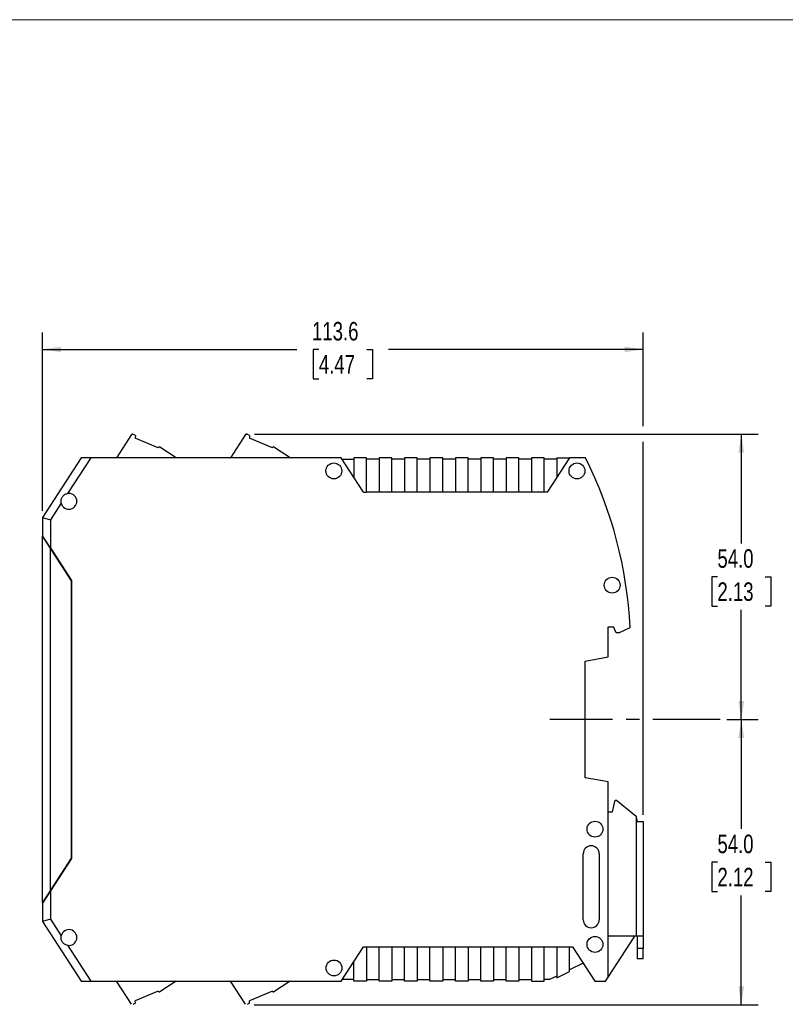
# Model space of a CAD drawing. Header units: millimetres. Extents: x 0 to 432, y 0 to 279.
# Tile 3 of 4: x 159 to 304, y 93 to 279. Entities that reach past the tile are written whole.
import ezdxf

# ---------------------------------------------------------------- set-up
doc = ezdxf.new("R2010")
doc.units = ezdxf.units.MM
doc.linetypes.add('CENTERX2', pattern=[20.32, 12.7, -2.54, 2.54, -2.54])
doc.layers.add('CENTER', color=40, linetype='CENTERX2')
doc.layers.add('DIMENSIONS', color=140, linetype='Continuous', lineweight=25)
doc.styles.add('SLDTEXTSTYLE0', font='TXT', dxfattribs={"width": 0.75})
doc.dimstyles.new('SLDDIMSTYLE1', dxfattribs={"dimtxt": 3.5, "dimasz": 3.5, "dimexe": 0, "dimexo": 0.0625, "dimgap": 0.875, "dimtad": 0, "dimtih": 1, "dimtoh": 1, "dimdec": 1, "dimrnd": 1e-09, "dimzin": 4, "dimdsep": 46, "dimtxsty": 'SLDTEXTSTYLE0', "dimsah": 1, "dimcen": 0.09, "dimadec": 0, "dimazin": 1, "dimtfac": 1, "dimtdec": 1, "dimtofl": 0, "dimtmove": 0, "dimatfit": 3, "dimfxl": 0, "dimfrac": 2, "dimtolj": 1, "dimtzin": 12, "dimarcsym": 0})
doc.dimstyles.new('SLDDIMSTYLE2', dxfattribs={"dimtxt": 3.5, "dimasz": 3.5, "dimexe": 0, "dimexo": 0.0625, "dimgap": 0.875, "dimtad": 0, "dimtih": 1, "dimtoh": 1, "dimdec": 1, "dimrnd": 1e-09, "dimzin": 12, "dimdsep": 46, "dimtxsty": 'SLDTEXTSTYLE0', "dimsah": 1, "dimcen": 0.09, "dimadec": 0, "dimazin": 3, "dimtfac": 1, "dimtdec": 1, "dimtofl": 0, "dimtmove": 0, "dimatfit": 3, "dimfxl": 0, "dimfrac": 2, "dimtolj": 1, "dimtzin": 12, "dimarcsym": 0})

# ---------------------------------------------------------------- blocks, each defined once
blk = doc.blocks.new('_D_3')
at = {"layer": 'DIMENSIONS'}
for p, q in [((292.63, 147.06), (298.57, 147.06)), ((295.39, 147.06), (295.39, 126.37)), ((290.87, 120.05), (289.8, 120.05)), ((289.8, 120.05), (289.8, 114.49)), ((299.92, 120.05), (300.98, 120.05)), ((300.98, 120.05), (300.98, 114.49)), ((289.8, 114.49), (290.87, 114.49)), ((295.39, 93.09), (295.39, 113.78)), ((300.98, 114.49), (299.92, 114.49)), ((203.23, 93.09), (298.57, 93.09))]:
    blk.add_line(p, q, dxfattribs=at)
for points in [[(295.39, 147.06), (294.85, 143.56), (295.93, 143.56)], [(295.39, 93.09), (295.93, 96.59), (294.85, 96.59)]]:
    blk.add_solid(points, dxfattribs=at)
at = {"layer": 'DIMENSIONS', "char_height": 3.5, "attachment_point": 1, "style": 'SLDTEXTSTYLE0'}
for s, insert in [('54.0', (290.87, 125.27)), ('2.12', (290.87, 119))]:
    blk.add_mtext(s, dxfattribs=dict(at, insert=insert))
blk = doc.blocks.new('_D_4')
at = {"layer": 'DIMENSIONS'}
for p, q in [((203.28, 201.04), (298.57, 201.04)), ((295.39, 201.04), (295.39, 180.34)), ((290.87, 174.02), (289.8, 174.02)), ((289.8, 174.02), (289.8, 168.47)), ((299.92, 174.02), (300.98, 174.02)), ((300.98, 174.02), (300.98, 168.47)), ((289.8, 168.47), (290.87, 168.47)), ((295.39, 147.06), (295.39, 167.76)), ((300.98, 168.47), (299.92, 168.47)), ((292.63, 147.06), (298.57, 147.06))]:
    blk.add_line(p, q, dxfattribs=at)
for points in [[(295.39, 201.04), (294.85, 197.54), (295.93, 197.54)], [(295.39, 147.06), (295.93, 150.56), (294.85, 150.56)]]:
    blk.add_solid(points, dxfattribs=at)
at = {"layer": 'DIMENSIONS', "char_height": 3.5, "attachment_point": 1, "style": 'SLDTEXTSTYLE0'}
for s, insert in [('54.0', (290.87, 179.25)), ('2.13', (290.87, 172.98))]:
    blk.add_mtext(s, dxfattribs=dict(at, insert=insert))
blk = doc.blocks.new('_D_5')
at = {"layer": 'DIMENSIONS'}
for p, q in [((163.2, 186.53), (163.2, 220.21)), ((276.8, 202.54), (276.8, 220.21)), ((163.2, 217.04), (211.34, 217.04)), ((215.48, 217.01), (214.41, 217.01)), ((214.41, 217.01), (214.41, 211.46)), ((224.53, 217.01), (225.6, 217.01)), ((225.6, 217.01), (225.6, 211.46)), ((276.8, 217.04), (228.67, 217.04)), ((214.41, 211.46), (215.48, 211.46)), ((225.6, 211.46), (224.53, 211.46)), ((276.8, 129.03), (276.8, 199.54))]:
    blk.add_line(p, q, dxfattribs=at)
for points in [[(163.2, 217.04), (166.7, 216.5), (166.7, 217.58)], [(276.8, 217.04), (273.3, 217.58), (273.3, 216.5)]]:
    blk.add_solid(points, dxfattribs=at)
at = {"layer": 'DIMENSIONS', "char_height": 3.5, "attachment_point": 1, "style": 'SLDTEXTSTYLE0'}
for s, insert in [('113.6', (214.19, 222.23)), ('4.47', (215.48, 215.97))]:
    blk.add_mtext(s, dxfattribs=dict(at, insert=insert))

msp = doc.modelspace()

# ---------------------------------------------------------------- linework, layer by layer
at = {"color": 7, "linetype": 'Continuous', "lineweight": 18}
msp.add_line((0, 279.4), (431.8, 279.4), dxfattribs=at)
for p, q in [((180.03, 200.95), (177.18, 196.56)), ((180.78, 200.73), (180.3, 201.01)), ((180.78, 200.73), (180.75, 200.28)), ((185.08, 198.45), (180.75, 200.28)), ((201.63, 200.95), (198.78, 196.56)), ((202.38, 200.73), (201.9, 201.01)), ((202.38, 200.73), (202.35, 200.28)), ((206.68, 198.45), (202.35, 200.28)), ((185.08, 198.45), (185.12, 198.5)), ((188.48, 196.56), (185.39, 198.56)), ((206.68, 198.45), (206.72, 198.5)), ((210.08, 196.56), (206.99, 198.56)), ((170.54, 196.56), (163.2, 185.26)), ((172.33, 196.56), (167.93, 189.79)), ((172.33, 196.56), (170.54, 196.56)), ((219.7, 196.56), (172.33, 196.56)), ((223.92, 190.06), (219.7, 196.56)), ((219.9, 196.26), (222.1, 196.26)), ((222.1, 196.56), (222.1, 192.86)), ((224.5, 196.56), (222.1, 196.56)), ((224.5, 190.06), (224.5, 196.56)), ((226.9, 196.26), (224.5, 196.26)), ((226.9, 196.56), (226.9, 190.06)), ((229.3, 196.56), (226.9, 196.56)), ((229.3, 190.06), (229.3, 196.56)), ((231.7, 196.26), (229.3, 196.26)), ((231.7, 196.56), (231.7, 190.06)), ((234.1, 196.56), (231.7, 196.56)), ((234.1, 190.06), (234.1, 196.56)), ((236.5, 196.26), (234.1, 196.26)), ((236.5, 196.56), (236.5, 190.06)), ((238.9, 196.56), (236.5, 196.56)), ((238.9, 190.06), (238.9, 196.56)), ((241.3, 196.26), (238.9, 196.26)), ((241.3, 196.56), (241.3, 190.06)), ((243.7, 196.56), (241.3, 196.56)), ((243.7, 190.06), (243.7, 196.56)), ((246.1, 196.26), (243.7, 196.26)), ((246.1, 196.56), (246.1, 190.06)), ((248.5, 196.56), (246.1, 196.56)), ((248.5, 190.06), (248.5, 196.56)), ((250.9, 196.26), (248.5, 196.26)), ((250.9, 196.56), (250.9, 190.06)), ((253.3, 196.56), (250.9, 196.56)), ((253.3, 190.06), (253.3, 196.56)), ((255.7, 196.26), (253.3, 196.26)), ((255.7, 196.56), (255.7, 190.06)), ((258.1, 196.56), (255.7, 196.56)), ((258.1, 190.06), (258.1, 196.56)), ((260.5, 196.26), (258.1, 196.26)), ((262.9, 196.56), (258.68, 190.06)), ((260.5, 196.56), (260.5, 192.86)), ((260.5, 196.56), (262.9, 196.56)), ((265.9, 196.56), (262.9, 196.56)), ((223.92, 190.06), (224.5, 190.06)), ((226.9, 190.06), (224.5, 190.06)), ((229.3, 190.06), (226.9, 190.06)), ((231.7, 190.06), (229.3, 190.06)), ((234.1, 190.06), (231.7, 190.06)), ((236.5, 190.06), (234.1, 190.06)), ((238.9, 190.06), (236.5, 190.06)), ((241.3, 190.06), (238.9, 190.06)), ((243.7, 190.06), (241.3, 190.06)), ((246.1, 190.06), (243.7, 190.06)), ((248.5, 190.06), (246.1, 190.06)), ((250.9, 190.06), (248.5, 190.06)), ((253.3, 190.06), (250.9, 190.06)), ((255.7, 190.06), (253.3, 190.06)), ((258.1, 190.06), (255.7, 190.06)), ((258.68, 190.06), (258.1, 190.06)), ((166.75, 187.96), (164.7, 184.82)), ((163.2, 185.26), (164.7, 184.82)), ((163.2, 185.26), (163.2, 181.81)), ((164.7, 184.82), (164.7, 179.5)), ((164.7, 179.5), (163.2, 181.81)), ((163.2, 181.81), (163.2, 181.66)), ((163.2, 112.46), (163.2, 181.66)), ((163.2, 181.66), (164.7, 179.35)), ((164.45, 179.89), (164.45, 179.74)), ((164.65, 179.58), (164.65, 179.43)), ((164.7, 179.5), (168.7, 173.34)), ((164.7, 179.35), (168.65, 173.27)), ((164.7, 114.77), (164.7, 179.35)), ((168.65, 173.27), (168.65, 120.85)), ((168.7, 173.34), (168.7, 120.78)), ((270.2, 164.56), (271.2, 164.56)), ((270.2, 158.88), (270.2, 164.56)), ((271.72, 163.46), (271.2, 164.56)), ((272.2, 163.46), (274.36, 164.46)), ((272.2, 163.46), (271.72, 163.46)), ((265.85, 158.11), (270.2, 158.88)), ((265.85, 136.01), (265.85, 158.11)), ((270.2, 135.24), (265.85, 136.01)), ((270.2, 98.29), (270.2, 135.24)), ((271, 129.56), (271.5, 131.76)), ((271.5, 131.76), (271.8, 131.76)), ((271.8, 131.76), (275.5, 128.76)), ((270.2, 129.56), (271, 129.56)), ((275.5, 128.76), (275.5, 127.76)), ((275.7, 128.21), (275.5, 128.21)), ((275.5, 127.76), (275.5, 106.06)), ((275.5, 127.76), (276.8, 127.76)), ((275.7, 127.76), (275.7, 128.21)), ((276.8, 127.76), (276.8, 106.06)), ((265.5, 109.16), (265.5, 121.66)), ((268.5, 121.66), (268.5, 109.16)), ((168.65, 120.85), (164.7, 114.77)), ((168.7, 120.78), (164.7, 114.62)), ((164.7, 114.77), (163.2, 112.46)), ((164.7, 114.62), (163.2, 112.31)), ((164.45, 114.39), (164.45, 114.24)), ((164.65, 114.69), (164.65, 114.54)), ((164.7, 114.62), (164.7, 109.3)), ((163.2, 112.46), (163.2, 112.31)), ((163.2, 112.31), (163.2, 108.86)), ((164.7, 109.3), (163.2, 108.86)), ((163.2, 108.86), (170.54, 97.56)), ((164.7, 109.3), (166.75, 106.16)), ((167.93, 104.34), (172.33, 97.56)), ((275.5, 106.06), (270.2, 106.06)), ((270.2, 98.29), (275.25, 106.06)), ((276.8, 106.06), (275.5, 106.06)), ((275.7, 106.06), (275.7, 103.76)), ((276.8, 106.06), (276.8, 103.76)), ((219.7, 97.56), (223.92, 104.06)), ((223.92, 104.06), (224.5, 104.06)), ((224.5, 104.06), (226.9, 104.06)), ((224.5, 104.06), (224.5, 97.56)), ((226.9, 104.06), (229.3, 104.06)), ((226.9, 97.56), (226.9, 104.06)), ((229.3, 104.06), (231.7, 104.06)), ((229.3, 104.06), (229.3, 97.56)), ((231.7, 104.06), (234.1, 104.06)), ((231.7, 97.56), (231.7, 104.06)), ((234.1, 104.06), (236.5, 104.06)), ((234.1, 104.06), (234.1, 97.56)), ((236.5, 104.06), (238.9, 104.06)), ((236.5, 97.56), (236.5, 104.06)), ((238.9, 104.06), (241.3, 104.06)), ((238.9, 104.06), (238.9, 97.56)), ((241.3, 104.06), (243.7, 104.06)), ((241.3, 97.56), (241.3, 104.06)), ((243.7, 104.06), (246.1, 104.06)), ((243.7, 104.06), (243.7, 97.56)), ((246.1, 104.06), (248.5, 104.06)), ((246.1, 97.56), (246.1, 104.06)), ((248.5, 104.06), (250.9, 104.06)), ((248.5, 104.06), (248.5, 97.56)), ((250.9, 104.06), (253.3, 104.06)), ((250.9, 97.56), (250.9, 104.06)), ((253.3, 104.06), (255.7, 104.06)), ((253.3, 104.06), (253.3, 97.56)), ((255.7, 104.06), (258.1, 104.06)), ((255.7, 104.06), (255.7, 97.56)), ((258.1, 104.06), (260.5, 104.06)), ((258.1, 97.56), (258.1, 104.06)), ((260.5, 104.06), (262.9, 104.06)), ((260.5, 104.06), (260.5, 98.19)), ((262.9, 104.06), (263.48, 104.06)), ((262.9, 99.36), (262.9, 104.06)), ((263.48, 104.06), (267.7, 97.56)), ((276.8, 103.76), (275.7, 103.76)), ((275.7, 103.76), (275.7, 101.76)), ((276.8, 101.76), (276.8, 103.76)), ((222.1, 97.56), (222.1, 101.26)), ((265.49, 100.96), (262.9, 99.7)), ((276.8, 101.76), (275.7, 101.76)), ((260.5, 98.19), (262.9, 99.36)), ((170.54, 97.56), (172.33, 97.56)), ((172.33, 97.56), (219.7, 97.56)), ((180.03, 93.18), (177.18, 97.56)), ((188.46, 97.56), (185.39, 95.57)), ((201.63, 93.18), (198.78, 97.56)), ((210.06, 97.56), (206.99, 95.57)), ((222.1, 97.86), (219.9, 97.86)), ((224.5, 97.56), (222.1, 97.56)), ((224.5, 97.86), (226.9, 97.86)), ((229.3, 97.56), (226.9, 97.56)), ((229.3, 97.86), (231.7, 97.86)), ((234.1, 97.56), (231.7, 97.56)), ((234.1, 97.86), (236.5, 97.86)), ((238.9, 97.56), (236.5, 97.56)), ((238.9, 97.86), (241.3, 97.86)), ((243.7, 97.56), (241.3, 97.56)), ((243.7, 97.86), (246.1, 97.86)), ((248.5, 97.56), (246.1, 97.56)), ((248.5, 97.86), (250.9, 97.86)), ((253.3, 97.56), (250.9, 97.56)), ((253.3, 97.86), (255.7, 97.86)), ((255.7, 97.56), (258.1, 97.56)), ((259.13, 97.86), (258.1, 97.86)), ((260.5, 98.53), (259.13, 97.86)), ((267.7, 97.56), (269.73, 97.56)), ((269.73, 97.56), (270.2, 98.29)), ((185.08, 95.68), (180.75, 93.85)), ((185.08, 95.68), (185.12, 95.62)), ((206.68, 95.68), (202.35, 93.85)), ((206.68, 95.68), (206.72, 95.62)), ((180.78, 93.4), (180.3, 93.12)), ((180.78, 93.4), (180.75, 93.85)), ((202.38, 93.4), (201.9, 93.12)), ((202.38, 93.4), (202.35, 93.85))]:
    msp.add_line(p, q)
for centre in [(218.3, 194.06), (264.3, 194.06), (270.95, 172.46), (267.7, 126.31), (267.7, 104.51), (218.34, 100.06)]:
    msp.add_circle(centre, 1.5)
for centre, radius, start, end in [((180.19, 200.84), 0.2, 59.5, 147), ((201.79, 200.84), 0.2, 59.5, 147), ((185.28, 198.4), 0.2, 57, 147), ((206.88, 198.4), 0.2, 57, 147), ((194.45, 160.56), 80, 2.7977, 26.7437), ((168.2, 188.31), 1.5, 193.5173, 100.4827), ((267, 121.66), 1.5, 0, 180), ((267, 109.16), 1.5, 180, 0), ((168.2, 105.81), 1.5, 259.5173, 166.4827), ((185.28, 95.73), 0.2, 213, 303), ((206.88, 95.73), 0.2, 213, 303)]:
    msp.add_arc(centre, radius, start, end)
for points in [[(166.75, 187.96), (166.72, 188.06), (166.71, 188.16), (166.7, 188.36), (166.71, 188.46), (166.74, 188.66), (166.77, 188.76), (166.84, 188.95), (166.89, 189.04), (167.06, 189.3), (167.2, 189.44), (167.45, 189.61), (167.55, 189.66), (167.73, 189.74), (167.83, 189.77), (167.93, 189.79)], [(167.93, 104.34), (167.83, 104.35), (167.73, 104.38), (167.55, 104.46), (167.45, 104.51), (167.29, 104.62), (167.21, 104.68), (167.07, 104.83), (167, 104.91), (166.84, 105.16), (166.76, 105.36), (166.71, 105.66), (166.7, 105.76), (166.71, 105.96), (166.72, 106.06), (166.75, 106.16)]]:
    msp.add_open_spline(points, degree=3, knots=[0, 0, 0, 0, 0.125, 0.125, 0.25, 0.25, 0.375, 0.375, 0.5, 0.5, 0.75, 0.75, 0.875, 0.875, 1, 1, 1, 1])
at = {"layer": 'CENTER'}
msp.add_line((291.36, 147.06), (259.2, 147.06), dxfattribs=at)
at = {"layer": 'DIMENSIONS'}
msp.add_line((201.79, 201.04), (202.01, 201.04), dxfattribs=at)

# ---------------------------------------------------------------- dimensions: what is measured, and where the dimension line sits
dim = msp.add_linear_dim(base=(163.2, 217.04), p1=(276.8, 127.76), p2=(163.2, 185.26), dimstyle='SLDDIMSTYLE2', dxfattribs=at)
dim.commit()
dim.dimension.update_dxf_attribs({"geometry": '_D_5', "text_midpoint": (220, 217.04), "dimtype": 160})
for base, p1, p2, picture, middle in [((295.39, 201.04), (291.36, 147.06), (202.01, 201.04), '_D_4', (295.39, 174.05)), ((295.39, 147.06), (201.96, 93.09), (291.36, 147.06), '_D_3', (295.39, 120.08))]:
    dim = msp.add_linear_dim(base=base, p1=p1, p2=p2, angle=90, dimstyle='SLDDIMSTYLE1', dxfattribs=at)
    dim.commit()
    dim.dimension.update_dxf_attribs({"geometry": picture, "text_midpoint": middle, "dimtype": 160})

doc.saveas('drawing.dxf')
